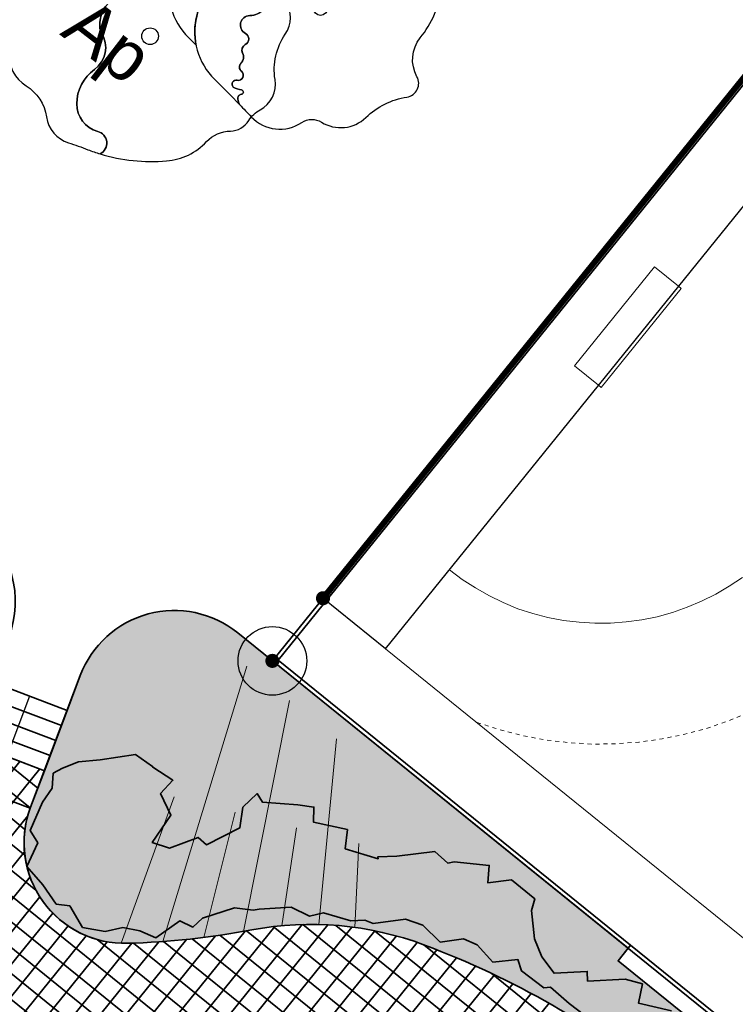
# Model space of a CAD drawing. Header units: metres. Extents: x 93008 to 98406, y 448779 to 454332.
# Tile 94 of 136: x 95646 to 95664, y 451792 to 451816. Entities that reach past the tile are written whole.
import ezdxf

# ---------------------------------------------------------------- set-up
doc = ezdxf.new("R2010")
doc.units = ezdxf.units.M
doc.header["$MEASUREMENT"] = 0
doc.linetypes.add('DASHED', pattern=[0.75, 0.5, -0.25])
for name, color, linetype, lineweight in [('N-PV-GR-BEPLANTING-A', 7, 'Continuous', 35), ('N-PV-GR-BEPLANTING-HEESTERS-G', 5, 'Continuous', 35), ('N-PV-GR-BOOM-GEEL-S', 2, 'Continuous', 25), ('N-PV-GR-BOOM-GEELDONKER-S', 42, 'Continuous', 25), ('N-PV-GR-BOOM-GROEN-S', 3, 'Continuous', 25), ('N-PV-GR-BOOM-GROENDONKER-S', 85, 'Continuous', 25), ('N-PV-GR-BOOM-S', 1, 'Continuous', 25), ('N-PV-GR-BOOM-T', 1, 'Continuous', 25), ('N-PV-GR-GROENSTROOK-G', 3, 'Continuous', 35), ('N-PV-GW-GROND_ZAND-G', 7, 'Continuous', 35), ('N-PV-GW-TALUD-G', 1, 'Continuous', 35), ('N-PV-GW-TALUDARCERING-G', 7, 'Continuous', 18), ('N-PV-IE-MEUBILAIR_WEGMEUBILAIR_TRAP-A', 10, 'Continuous', 35), ('N-PV-IE-MEUBILAIR_WEGMEUBILAIR_TRAP-G', 60, 'Continuous', 35), ('N-PV-VH-KANTOPSLUITING_PARKBAND-G', 150, 'Continuous', 35), ('N-PV-VH-VERHARDING-LICHT_OPEN-A', 8, 'Continuous', 35), ('N-PV-VH-VERHARDING-LICHT_OPEN-G', 2, 'Continuous', 35), ('N-PV-VH-VERHARDING_CORTENSSTAAL-G', 32, 'Continuous', 35), ('N-PV-WH-WATERLIJN-G', 150, 'Continuous', 35)]:
    doc.layers.add(name, color=color, linetype=linetype, lineweight=lineweight)
for name, color, linetype in [('N-PV-GR-SPORTVELD_BELIJNING-G', 1, 'Continuous'), ('N-PV-GR-SPORTVELD_INRICHTING-S', 2, 'Continuous'), ('X-XX-AL-SCHADUW-G', 6, 'Continuous')]:
    doc.layers.add(name, color=color, linetype=linetype)
doc.layers.add('W_V-DI-4_HULPLIJN', color=6, linetype='Continuous', plot=False)
doc.styles.add('peil', font='arial.ttf', dxfattribs={"height": 1.8})

# ---------------------------------------------------------------- blocks, each defined once
blk = doc.blocks.new('handbalveld')
at = {"layer": 'N-PV-GR-SPORTVELD_BELIJNING-G'}
blk.add_line((2.000000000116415, 41.99999999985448), (2.000000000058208, 43.99999999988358), dxfattribs=at)
at = {"layer": 'N-PV-GR-SPORTVELD_BELIJNING-G', "linetype": 'Continuous', "lineweight": 0}
for points in [[(0, 43.99999999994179), (0, -1.164153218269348e-10), (24, -8.731149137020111e-11), (24, 43.99999999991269)], [(10.41904761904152, 41.9174603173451), (13.58095238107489, 41.9174603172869), (13.58095238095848, 41.99999999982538), (13.58095238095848, 42.76825396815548), (10.41904761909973, 42.76825396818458), (10.41904761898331, 42)], [(2.000000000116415, 41.99999999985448), (2.000000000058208, 1.999999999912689), (22, 1.999999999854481), (22, 41.99999999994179)]]:
    blk.add_lwpolyline(points, close=True, dxfattribs=at)
blk.add_lwpolyline([(8.95242487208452, 36.22340511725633), (8.57596781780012, 36.3382564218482), (8.212619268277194, 36.47849621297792), (7.855642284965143, 36.63786093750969), (7.511333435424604, 36.82276754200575), (7.179777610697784, 37.02680189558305), (6.86088650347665, 37.25640349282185), (6.561252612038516, 37.50503587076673), (6.274375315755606, 37.77278801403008), (6.006623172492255, 38.05966531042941), (5.757884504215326, 38.35942729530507), (5.534750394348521, 38.67819030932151), (5.324436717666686, 39.00959367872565), (5.139448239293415, 39.35405498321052), (4.980083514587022, 39.71103196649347), (4.839773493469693, 40.07456247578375), (4.731355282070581, 40.45083744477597), (4.642138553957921, 40.8331948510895), (4.578376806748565, 41.21576533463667), (4.540118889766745, 41.60472082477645), (4.52739394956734, 41.99919396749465)], dxfattribs=at)
at = {"layer": 'N-PV-GR-SPORTVELD_BELIJNING-G', "linetype": 'DASHED', "lineweight": 0, "ltscale": 0.1, "flags": 128}
blk.add_lwpolyline([(22.00000000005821, 39.12278811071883), (21.99839356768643, 39.11752258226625), (21.79258086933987, 38.55888811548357), (21.53838987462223, 38.0113998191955), (21.27052423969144, 37.51261553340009), (20.96331982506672, 37.01340835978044), (20.61009798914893, 36.52282247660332), (20.25147274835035, 36.09063308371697), (19.86150318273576, 35.66261770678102), (19.4103388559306, 35.241531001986), (18.9678434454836, 34.88200348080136), (18.48706405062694, 34.52877780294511), (17.96815934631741, 34.21547684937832), (17.46993633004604, 33.94791263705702), (16.94126336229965, 33.70760674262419), (16.39517761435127, 33.50047076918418), (15.81132532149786, 33.31927523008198), (15.22564491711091, 33.19237780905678), (14.6661646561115, 33.10065973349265), (14.08354444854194, 33.04335282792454), (13.54798954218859, 33.02579365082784), (10.45280966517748, 33.02579365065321), (9.910902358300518, 33.04327453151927), (9.323478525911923, 33.10105392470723), (8.770421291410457, 33.1932301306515), (8.19579046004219, 33.31773347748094), (7.596867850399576, 33.50045562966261), (7.060264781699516, 33.70756558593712), (6.532716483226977, 33.9430782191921), (6.014202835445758, 34.22153925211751), (5.514995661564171, 34.52874366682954), (5.024409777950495, 34.88196550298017), (4.578232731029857, 35.25219752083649), (4.15179415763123, 35.6502068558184), (3.753784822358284, 36.07664542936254), (3.370691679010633, 36.53832178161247), (3.038131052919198, 37.01340839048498), (2.733033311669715, 37.49416846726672), (2.444665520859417, 38.03112918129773), (2.209152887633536, 38.55867747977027), (2, 39.10057359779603)], dxfattribs=at)
at = {"layer": 'N-PV-GR-SPORTVELD_INRICHTING-S', "const_width": 0.175, "flags": 128}
for points in [[(-0.05499786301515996, 44.06805501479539, 1), (0.05499786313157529, 43.93194498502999, 1)], [(1.94500213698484, 44.06805501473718, 1), (2.054997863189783, 43.93194498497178, 1)]]:
    blk.add_lwpolyline(points, format="xyb", close=True, dxfattribs=at)
at = {"layer": 'N-PV-GR-SPORTVELD_INRICHTING-S', "const_width": 0.15, "flags": 128}
blk.add_lwpolyline([(22.00000000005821, 43.99999999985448), (2.000000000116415, 43.99999999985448)], dxfattribs=at)
at = {"layer": 'N-PV-GR-SPORTVELD_INRICHTING-S'}
blk.add_circle((1.164153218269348e-10, 43.99999999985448), 0.8529363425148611, dxfattribs=at)
blk = doc.blocks.new('*U148')
at = {"layer": 'N-PV-GR-BOOM-GEEL-S'}
blk.add_lwpolyline([(2.918642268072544, 1.654510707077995, -0.07741090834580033), (1.326148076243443, 2.272027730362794, 0.2533802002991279), (0.2334914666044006, 2.302756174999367, -0.3132341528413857), (-0.3332369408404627, 2.381989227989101, 0.6116974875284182), (-0.8905039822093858, 2.177346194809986, -0.3215232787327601), (-1.285646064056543, 1.747256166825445, 0.8114380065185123), (-1.286219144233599, 1.443943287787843, 0.07973472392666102), (-1.022098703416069, 1.430673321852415, -0.8088703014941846), (-0.8649673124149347, 0.9556815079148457, 0.2850393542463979), (-1.249409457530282, 0.2269167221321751, 0.1201923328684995), (-1.202332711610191, 0.07952790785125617, -0.3909766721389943), (-1.383479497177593, -0.8280408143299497, 0.2373657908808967), (-1.822049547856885, -1.678102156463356, 0.3424757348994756), (-1.298920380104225, -2.366660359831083, -0.6874129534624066), (-1.240057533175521, -2.924315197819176, 0.09509232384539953), (0.4108675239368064, -3.100036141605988, 0.1854939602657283), (1.403875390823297, -2.619875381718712, -0.2025953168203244), (1.996176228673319, -2.35719123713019, 0.2570970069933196), (2.451560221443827, -2.095882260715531, -0.1342220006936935), (2.732729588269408, -1.830036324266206, 0.3206801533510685), (3.105186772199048, -1.077547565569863, -0.1933511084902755), (3.358210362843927, 0.04885429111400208, 0.3083053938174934), (3.362147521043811, 0.8634896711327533, 0.02393989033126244), (2.992737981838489, 1.358450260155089, -0.2256106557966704)], format="xyb", close=True, dxfattribs=at)
blk.add_circle((0, 0), 0.2073429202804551, dxfattribs=at)
at = {"layer": 'N-PV-GR-BOOM-GEELDONKER-S'}
blk.add_lwpolyline([(1.588795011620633, 3.124101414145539, 0.2151138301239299), (1.149483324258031, 3.126717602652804, -0.3399069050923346), (0.8574811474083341, 3.197400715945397, 0.1947390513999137), (0.6340331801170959, 3.321843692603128, 0.06222645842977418), (-0.4518045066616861, 3.320959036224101, 0.06005823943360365), (-1.434185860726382, 3.075258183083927, 0.3303201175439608), (-1.867873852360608, 2.395164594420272, -0.4543761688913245), (-2.74885685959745, 1.509190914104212, 0.3463894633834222), (-3.179728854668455, 1.2130487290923, -0.1583209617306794), (-3.387193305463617, 0.9198270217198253, 0.3477025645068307), (-3.601096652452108, 0.1175105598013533, -0.1163001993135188), (-3.506062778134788, -0.4133372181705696, 0.2730953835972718), (-3.080278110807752, -1.233644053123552, -0.2198273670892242), (-2.574312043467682, -2.007273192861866, 0.2874047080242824), (-2.025316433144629, -2.650992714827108, -0.01590873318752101), (-1.543534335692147, -2.819652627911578, 0.01822786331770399), (-1.240057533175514, -2.924315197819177, 0.6874129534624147), (-1.298920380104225, -2.366660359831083, -0.3424757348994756), (-1.822049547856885, -1.678102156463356, -0.2373657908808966), (-1.383479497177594, -0.8280408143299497, 0.3909766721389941), (-1.202332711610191, 0.07952790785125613, -0.1201923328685), (-1.249409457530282, 0.2269167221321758, -0.2850393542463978), (-0.8649673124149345, 0.9556815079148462, 0.8088703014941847), (-1.022098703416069, 1.430673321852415, -0.07973472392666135), (-1.2862191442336, 1.443943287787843, -0.8114380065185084), (-1.285646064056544, 1.747256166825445, 0.3215232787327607), (-0.8905039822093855, 2.177346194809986, -0.6116974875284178), (-0.3332369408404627, 2.381989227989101, 0.3132341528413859), (0.2334914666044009, 2.302756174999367, -0.2533802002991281), (1.326148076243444, 2.272027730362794, 0.0774109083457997), (2.918642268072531, 1.654510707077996, -0.0449241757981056), (2.936766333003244, 1.715614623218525, 0.2419826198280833), (2.911419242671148, 1.976903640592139, 0.1433521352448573)], format="xyb", close=True, dxfattribs=at)
at = {"layer": 'X-XX-AL-SCHADUW-G'}
blk.add_lwpolyline([(0.8125305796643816, 4.365847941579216, 0.2151138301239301), (0.373218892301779, 4.368464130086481, -0.3399069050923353), (0.08121671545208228, 4.439147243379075, 0.1947390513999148), (-0.1422312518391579, 4.563590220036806, 0.06222645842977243), (-1.22806893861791, 4.562705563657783, 0.06005823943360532), (-2.210450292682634, 4.317004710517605, 0.3303201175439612), (-2.64413828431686, 3.636911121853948, -0.4543761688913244), (-3.525121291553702, 2.75093744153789, 0.346389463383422), (-3.955993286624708, 2.454795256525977, -0.1583209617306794), (-4.163457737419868, 2.161573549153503, 0.3477025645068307), (-4.377361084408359, 1.359257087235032, -0.1163001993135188), (-4.282327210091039, 0.8284093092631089, 0.2730953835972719), (-3.856542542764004, 0.008102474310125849, -0.1146856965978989), (-3.504330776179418, -0.3453845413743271, 0.1016626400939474), (-3.601096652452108, 0.1175105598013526, -0.3477025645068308), (-3.387193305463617, 0.9198270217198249, 0.1583209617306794), (-3.179728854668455, 1.213048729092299, -0.3463894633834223), (-2.74885685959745, 1.509190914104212, 0.4543761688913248), (-1.867873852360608, 2.395164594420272, -0.3303201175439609), (-1.434185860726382, 3.075258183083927, -0.06005823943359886), (-0.4518045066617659, 3.320959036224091, -0.06222645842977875), (0.6340331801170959, 3.321843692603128, -0.1947390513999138), (0.8574811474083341, 3.197400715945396, 0.3399069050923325), (1.149483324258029, 3.126717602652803, -0.215113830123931), (1.588795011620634, 3.124101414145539, -0.05108912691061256), (2.136215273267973, 2.802022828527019, -0.1119852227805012), (2.160501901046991, 2.957361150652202, 0.2419826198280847), (2.135154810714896, 3.218650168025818, 0.1433521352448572)], format="xyb", close=True, dxfattribs=at)
blk = doc.blocks.new('trap')
at = {"layer": 'N-PV-IE-MEUBILAIR_WEGMEUBILAIR_TRAP-A'}
for p, q in [((-2.000000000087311, -0.4000000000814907), (-5.820766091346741e-11, -0.3999999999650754)), ((-2, -0.8000000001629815), (0, -0.7999999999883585)), ((-2, -1.200000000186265), (0, -1.200000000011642)), ((-1.999999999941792, -1.60000000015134), (5.820766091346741e-11, -1.600000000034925))]:
    blk.add_line(p, q, dxfattribs=at)
at = {"layer": 'N-PV-IE-MEUBILAIR_WEGMEUBILAIR_TRAP-G'}
blk.add_lwpolyline([(-2.00000000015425, -1.600000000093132), (-2.000000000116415, -5.820766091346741e-11), (0, 0), (-6.693889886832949e-11, -1.600000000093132)], close=True, dxfattribs=at)
at = {"layer": 'W_V-DI-4_HULPLIJN'}
blk.add_line((-1.000000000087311, -5.820766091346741e-11), (-1.000000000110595, -1.600000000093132), dxfattribs=at)
blk = doc.blocks.new('*U303')
at = {"layer": 'N-PV-GR-BOOM-GROEN-S'}
blk.add_lwpolyline([(2.291563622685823, 1.709237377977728, 0.1941115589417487), (1.90353135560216, 2.263100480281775, 0.01410050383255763), (1.9845777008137, 2.142272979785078, -0.5513552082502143), (1.882914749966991, 1.894080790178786, 0.1791843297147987), (1.078409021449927, 1.423943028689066, -0.423760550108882), (0.4217365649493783, 1.370093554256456, 0.573312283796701), (-0.6626779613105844, 0.9978472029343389, -0.409222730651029), (-0.895428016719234, 0.8403397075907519, 0.5412735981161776), (-1.324639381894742, 0.3829426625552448, -0.4816682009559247), (-1.761774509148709, -0.181311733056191, 0.7736854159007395), (-1.869403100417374, -0.6213036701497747, -0.5998121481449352), (-1.870375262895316, -0.8998442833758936, 0.4027151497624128), (-1.939033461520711, -1.108168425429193, -0.3261210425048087), (-1.979557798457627, -1.365091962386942, 0.4370463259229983), (-1.96605538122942, -1.562408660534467, -0.7943963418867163), (-2.074143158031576, -1.786026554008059, 0.7300743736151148), (-2.174385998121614, -1.956478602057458, 0.07728277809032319), (-1.964063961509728, -2.027449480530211, -0.8720117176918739), (-1.967817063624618, -2.135702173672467, 0.4298057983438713), (-2.055563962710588, -2.255722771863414, 0.07602495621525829), (-2.008043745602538, -2.393409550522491, -0.003191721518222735), (-1.723349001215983, -2.692198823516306, 0.3666421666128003), (-0.4656417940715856, -2.835037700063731, -0.2950728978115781), (0.02049173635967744, -2.827307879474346, 0.3441899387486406), (1.124486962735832, -2.710941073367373, -0.1545095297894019), (2.14565588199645, -2.203220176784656, 0.520563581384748), (2.393590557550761, -1.697804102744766, -0.3026802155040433), (2.474684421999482, -0.7342775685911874, 0.06491534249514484), (2.828021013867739, -0.1476795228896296, 0.2910146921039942), (2.647661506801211, 1.015054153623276, -0.1237783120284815)], format="xyb", close=True, dxfattribs=at)
blk.add_circle((0, 0), 0.173789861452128, dxfattribs=at)
at = {"layer": 'N-PV-GR-BOOM-GROENDONKER-S'}
blk.add_lwpolyline([(1.903531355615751, 2.263100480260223, 0.147873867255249), (1.401135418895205, 2.408988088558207, -0.2694397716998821), (1.000390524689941, 2.632534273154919, 0.4250484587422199), (0.001236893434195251, 2.86025944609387, -0.2325046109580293), (-0.9140893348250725, 2.747241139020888, 0.3195218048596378), (-1.327682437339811, 2.622811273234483, -0.1908399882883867), (-1.713659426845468, 2.394762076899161, 0.3751154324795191), (-2.273504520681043, 1.714602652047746, -0.3092880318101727), (-2.496173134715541, 1.367851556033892, 0.2840038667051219), (-2.935265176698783, 0.7493141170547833, -0.04561877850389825), (-3.077814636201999, -0.193783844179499, 0.2650032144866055), (-2.63122407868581, -1.765123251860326, -0.006843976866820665), (-2.008043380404, -2.393410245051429, -0.07601750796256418), (-2.055561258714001, -2.255737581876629, -0.4351696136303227), (-1.965993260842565, -2.13548472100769, 0.857322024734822), (-1.964062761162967, -2.027449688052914, -0.07728320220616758), (-2.174385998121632, -1.95647860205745, -0.7300743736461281), (-2.074143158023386, -1.786026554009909, 0.7943321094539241), (-1.96603974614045, -1.562421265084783, -0.4486734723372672), (-1.975905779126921, -1.361363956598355, 0.3134492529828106), (-1.936834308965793, -1.112575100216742, -0.4117862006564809), (-1.870375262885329, -0.8998442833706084, 0.5998121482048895), (-1.86940310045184, -0.6213036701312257, -0.773685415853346), (-1.761774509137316, -0.1813117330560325, 0.4816669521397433), (-1.324638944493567, 0.38294086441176, -0.5428245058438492), (-0.8936619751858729, 0.8400229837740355, 0.4066079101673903), (-0.6626785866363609, 0.9978441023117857, -0.5758550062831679), (0.4255719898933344, 1.366768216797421, 0.4204984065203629), (1.078407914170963, 1.423941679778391, -0.1794010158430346), (1.884022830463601, 1.894275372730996, 0.5490487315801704), (1.98458066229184, 2.142268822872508, -0.01410099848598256)], format="xyb", close=True, dxfattribs=at)
at = {"layer": 'X-XX-AL-SCHADUW-G'}
blk.add_lwpolyline([(0.7485147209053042, 3.449759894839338, -0.2670856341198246), (0.3507919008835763, 3.671594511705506, 0.4258918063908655), (-0.6494093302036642, 3.901061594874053, -0.2319674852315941), (-1.562722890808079, 3.78735579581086, 0.3210959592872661), (-1.978328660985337, 3.66361342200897, -0.1897679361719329), (-2.361823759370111, 3.435971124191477, 0.3761867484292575), (-2.924150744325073, 2.755404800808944, -0.3092880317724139), (-3.146819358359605, 2.40865370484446, 0.2852015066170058), (-3.586100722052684, 1.786919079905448, -0.04546559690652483), (-3.72846085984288, 0.8470183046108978, 0.2650032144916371), (-3.281870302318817, -0.724321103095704, -0.002047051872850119), (-3.093672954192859, -0.9104544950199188, -0.1099725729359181), (-3.077814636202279, -0.1937838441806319, 0.04531208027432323), (-2.935646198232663, 0.7429128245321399, -0.2864051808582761), (-2.496175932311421, 1.367850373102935, 0.3092903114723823), (-2.27350452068, 1.714602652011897, -0.377254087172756), (-1.708705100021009, 2.395564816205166, 0.1887019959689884), (-1.327685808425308, 2.622806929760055, -0.3226731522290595), (-0.9100711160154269, 2.745855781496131, 0.2314323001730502), (0.001233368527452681, 2.860257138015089, -0.4267352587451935), (1.002478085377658, 2.629051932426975, 0.264731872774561), (1.397168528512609, 2.408935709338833, -0.1191557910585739), (1.811501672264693, 2.315501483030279, -0.0733366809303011), (1.640917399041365, 2.75003952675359, 0.3527053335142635)], format="xyb", close=True, dxfattribs=at)

msp = doc.modelspace()

# ---------------------------------------------------------------- hatches: boundary and pattern name
at = {"layer": 'N-PV-GR-BEPLANTING-A'}
h = msp.add_hatch(dxfattribs=at)
h.set_pattern_fill('SAND', color=256, scale=3, angle=-44.99999999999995)
h.set_pattern_definition([(315.0000000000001, (1.272792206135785, 0.5939696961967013), (2.163746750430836, -0.3394112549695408), [0, -0.72, 0, -0.96, 0, -1.68]), (325.0000000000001, (3.118340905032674, 0.7000357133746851), (2.462758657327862, 1.058923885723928), [0, -1.86, 0, -0.42, 0, -1.59]), (335.0000000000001, (2.184959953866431, 1.209152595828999), (2.506027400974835, 1.611932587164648), [0, -1.29, 0, -0.8699999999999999, 0, -1.89]), (345.0000000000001, (2.800142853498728, 0.1697056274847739), (1.745057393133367, 1.644376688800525), [0, -1.68, 0, -2.13, 0, -1.53]), (355.0000000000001, (2.227386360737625, 0.3181980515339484), (2.394213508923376, 1.205919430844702), [0, -1.23, 0, -0.9899999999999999, 0, -1.71]), (5.000000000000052, (2.906208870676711, -0.7848885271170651), (0.999698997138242, 1.653421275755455), [0, -0.36, 0, -2.37, 0, -1.41]), (15.00000000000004, (2.291025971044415, -0.5939696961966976), (1.971862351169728, 2.609264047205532), [0, -0.45, 0, -1.41, 0, -1.62]), (25.00000000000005, (1.569777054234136, -0.2969848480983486), (0.6131130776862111, 1.808560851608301), [0, -0.84, 0, -0.9599999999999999, 0, -2.19]), (35.00000000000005, (1.506137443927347, -0.6576093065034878), (0.7812364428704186, 2.231696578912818), [0, -1.08, 0, -1.29]), (45.00000000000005, (2.20617315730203, -1.781909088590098), (-0.4454772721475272, 2.397091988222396), [0, -1.65, 0, -0.9299999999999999, 0, -2.19]), (55.00000000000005, (0.6363961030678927, 0.2121320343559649), (-0.714931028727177, 1.855659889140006), [0, -0.8400000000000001, 0, -1.74, 0, -1.98]), (65.00000000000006, (1.060660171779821, 0.2121320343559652), (-0.2798065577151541, 2.381366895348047), [0, -1.44, 0, -1.14, 0, -1.59]), (75.00000000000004, (1.48492424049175, 0.2121320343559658), (-1.2453374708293, 2.538825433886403), [0, -1.98, 0, -0.63, 0, -2.28]), (85.00000000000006, (1.909188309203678, 0.2121320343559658), (-1.414361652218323, 1.388553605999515), [0, -1.14, 0, -0.42, 0, -2.34]), (95.00000000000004, (2.333452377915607, 0.2121320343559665), (-2.486851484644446, 1.920564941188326), [0, -0.33, 0, -1.74, 0, -1.44]), (105.0000000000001, (2.757716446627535, 0.2121320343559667), (-2.41098874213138, 1.000066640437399), [0, -0.8400000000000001, 0, -0.99, 0, -1.92]), (115, (3.181980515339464, 0.2121320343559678), (-3.276486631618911, 0.921648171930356), [0, -1.77, 0, -0.7199999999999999, 0, -1.23]), (125.0000000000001, (3.606244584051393, 0.2121320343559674), (-2.09640898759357, -0.03961510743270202), [0, -1.14, 0, -0.66, 0, -2.31])])
edge = h.paths.add_edge_path()
edge.add_arc((95690.19022141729, 451766.1180457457), 5.00000000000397, 348.1766108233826, 446.094178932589)
edge.add_arc((95691.00762123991, 451778.090174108), 6.999999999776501, 231.056995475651, 266.09417892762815, ccw=False)
edge.add_line((95686.60779219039, 451772.6457729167), (95684.22475979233, 451774.5715926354))
edge.add_line((95684.22475979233, 451774.5715926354), (95683.97334098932, 451774.2604839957))
edge.add_line((95683.97334098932, 451774.2604839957), (95660.64019302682, 451793.1168942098))
edge.add_line((95660.64019302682, 451793.1168942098), (95660.89161182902, 451793.4280028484))
edge.add_line((95660.89161182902, 451793.4280028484), (95651.19273611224, 451801.2660356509))
edge.add_arc((95649.6213685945, 451799.3216066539), 2.499999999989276, 51.05699547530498, 159.3028235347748)
edge.add_line((95647.28271497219, 451800.2051785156), (95646.04719407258, 451796.9349799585))
edge.add_arc((95648.38584769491, 451796.0514080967), 2.500000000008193, 159.3028235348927, 271.7156891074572)
edge.add_arc((95647.86189858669, 451813.5435628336), 20.000000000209, 271.7156891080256, 280.6054100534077)
edge.add_arc((95653.01513511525, 451786.0218595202), 7.999999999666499, 69.39580322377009, 100.60541005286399, ccw=False)
edge.add_arc((95648.08839215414, 451772.917386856), 22.00000000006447, 51.056995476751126, 69.39580322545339, ccw=False)
edge.add_line((95661.91642630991, 451790.0283620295), (95691.57154097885, 451766.0629284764))
edge.add_line((95691.57154097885, 451766.0629284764), (95681.03060470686, 451753.0183788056))
edge.add_line((95681.03060470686, 451753.0183788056), (95680.57366779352, 451753.3820738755))
edge.add_line((95680.57366779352, 451753.3820738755), (95679.56777714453, 451752.1384417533))
edge.add_line((95679.56777714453, 451752.1384417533), (95680.0219897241, 451751.7713753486))
edge.add_arc((95682.22190424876, 451754.4935759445), 3.500000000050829, 231.0569954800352, 328.5825163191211)
edge.add_arc((95707.39696154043, 451739.1161089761), 25.99999999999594, 126.90257347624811, 148.5825163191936, ccw=False)
edge.add_arc((95686.54909041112, 451766.8802690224), 8.720056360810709, 306.902573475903, 348.1766108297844)
at = {"layer": 'N-PV-VH-VERHARDING-LICHT_OPEN-A'}
h = msp.add_hatch(dxfattribs=at)
h.set_pattern_fill('ANSI37', color=256, scale=4, angle=-44.99999999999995)
h.set_pattern_definition([(321.0569954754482, (95605.26954660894, 451736.0074012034), (0.3142735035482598, 0.3888857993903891), []), (51.05699547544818, (95605.26954660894, 451736.0074012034), (-0.388885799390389, 0.3142735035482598), [])])
edge = h.paths.add_edge_path()
edge.add_line((95691.57154097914, 451766.0629284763), (95661.91642631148, 451790.0283620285))
edge.add_arc((95648.0883921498, 451772.9173868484), 22.00000000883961, 51.0569954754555, 69.39580322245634)
edge.add_arc((95653.01513511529, 451786.0218595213), 7.999999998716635, 69.39580322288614, 100.6054100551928)
edge.add_arc((95647.86189858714, 451813.5435628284), 19.9999999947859, 271.71568910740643, 280.60541005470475, ccw=False)
edge.add_arc((95648.38584769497, 451796.0514080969), 2.499999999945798, 159.3028235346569, 271.7156891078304, ccw=False)
edge.add_line((95646.04719407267, 451796.9349799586), (95646.3897878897, 451797.8417633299))
edge.add_line((95646.3897878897, 451797.8417633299), (95644.51886499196, 451798.5486208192))
edge.add_line((95644.51886499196, 451798.5486208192), (95644.20133363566, 451797.7081732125))
edge.add_arc((95642.79835930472, 451798.2375534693), 1.499526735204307, 232.547305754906, 339.32714885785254, ccw=False)
edge.add_arc((95661.16345423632, 451822.2123709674), 31.70000000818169, 193.823146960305, 232.5473057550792, ccw=False)
edge.add_arc((95604.64905219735, 451808.306891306), 26.50000001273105, 13.82314696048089, 36.53564190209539)
edge.add_arc((95628.35190940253, 451825.8689117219), 3.00000000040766, 159.3028235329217, 216.5356419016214, ccw=False)
edge.add_line((95625.54552505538, 451826.9291979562), (95625.6952940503, 451827.3256091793))
edge.add_line((95625.6952940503, 451827.3256091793), (95623.82437115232, 451828.0324666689))
edge.add_line((95623.82437115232, 451828.0324666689), (95623.51402654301, 451827.2110410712))
edge.add_arc((95620.70764219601, 451828.2713273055), 3.000000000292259, 264.2597440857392, 339.3028235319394, ccw=False)
edge.add_arc((95616.6068693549, 451787.4769199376), 38.00000012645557, 84.2597440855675, 124.546657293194)
edge.add_line((95595.05793742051, 451818.7761777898), (95596.19209173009, 451817.1288484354))
edge.add_arc((95616.60686930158, 451787.4769200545), 35.99999999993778, 83.89238061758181, 124.54665732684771, ccw=False)
edge.add_arc((95637.96345792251, 451735.4021177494), 89.60128104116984, 101.2799789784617, 113.6679445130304)
edge.add_arc((95606.827434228, 451806.439918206), 12.03955681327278, 113.6679445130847, 192.6323898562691)
edge.add_arc((95584.34558935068, 451801.4012845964), 10.99999999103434, -37.80994357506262, 12.63238985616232, ccw=False)
edge.add_arc((95589.48090544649, 451797.4164974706), 4.500000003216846, 264.61707664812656, 322.1900564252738, ccw=False)
edge.add_line((95589.05875329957, 451792.9363426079), (95588.73808621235, 451792.966558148))
edge.add_line((95588.73808621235, 451792.966558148), (95588.55046303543, 451790.9753782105))
edge.add_line((95588.55046303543, 451790.9753782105), (95590.9734838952, 451790.7470639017))
edge.add_arc((95590.78586071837, 451788.755883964), 2.000000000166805, -13.504645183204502, 84.61707663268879, ccw=False)
edge.add_arc((95578.14529787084, 451791.7916985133), 14.99999996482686, 340.87712679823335, 346.4953548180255, ccw=False)
edge.add_arc((95578.1452978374, 451791.7916985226), 14.99999999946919, 316.91313189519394, 340.87712680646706, ccw=False)
edge.add_arc((95578.14529800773, 451791.7916983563), 14.99999976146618, 315.0279413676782, 316.91313191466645, ccw=False)
edge.add_arc((95590.8775554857, 451779.0740490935), 2.995805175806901, 135.0576540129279, 218.4571861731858)
edge.add_arc((95678.49558118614, 451848.8452592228), 114.9999999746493, 218.5287854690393, 225.6390603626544)
edge.add_arc((95594.5944493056, 451763.0513196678), 5.000000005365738, 32.10124185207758, 45.639060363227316, ccw=False)
edge.add_line((95598.83000132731, 451765.708404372), (95600.11884994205, 451763.6539025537))
edge.add_arc((95589.95352510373, 451757.2768992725), 11.99999999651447, 11.603098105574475, 32.10124185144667, ccw=False)
edge.add_arc((95566.73784796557, 451752.5100969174), 35.70000146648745, -9.066396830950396, 11.603098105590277, ccw=False)
edge.add_arc((95599.02930851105, 451747.3572654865), 2.999999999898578, 258.99350302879, 350.9336031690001, ccw=False)
edge.add_arc((95612.01188920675, 451814.1064422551), 71.00000000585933, 245.84893109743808, 258.9935030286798, ccw=False)
edge.add_arc((95584.19010228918, 451752.0584916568), 3.000000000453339, 174.5842639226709, 245.8489301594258, ccw=False)
edge.add_arc((95568.26152498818, 451753.568599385), 13.00000000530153, 338.1934815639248, 354.5842642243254, ccw=False)
edge.add_arc((95589.68533323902, 451745.0056152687), 10.07172169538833, 158.2397241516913, 182.2053840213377)
edge.add_arc((95581.6209550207, 451744.6396341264), 1.999999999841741, 68.4867695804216, 180.6186894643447, ccw=False)
edge.add_arc((95539.08189156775, 451636.7210160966), 118.0000001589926, 60.00120711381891, 68.48676958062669, ccw=False)
edge.add_arc((95597.07977515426, 451737.1811850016), 1.99999999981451, -28.23188825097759, 60.001207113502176, ccw=False)
edge.add_arc((95586.5072913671, 451742.8576792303), 14.00000000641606, 310.45524532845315, 331.7681117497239, ccw=False)
edge.add_arc((95592.34697633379, 451736.0094619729), 5.000000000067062, 300.8574853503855, 310.45524532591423, ccw=False)
edge.add_line((95594.91149837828, 451731.7172333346), (95614.28549258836, 451715.8640250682))
edge.add_line((95614.28549258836, 451715.8640250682), (95616.00718750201, 451717.9680858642))
edge.add_arc((95618.32895630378, 451716.0682464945), 2.999999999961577, 43.65346851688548, 140.7074838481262, ccw=False)
edge.add_arc((95511.97034146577, 451614.5948753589), 149.9999999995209, 34.54277535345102, 43.65346851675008, ccw=False)
edge.add_arc((95633.4665482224, 451698.2305241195), 2.500000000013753, -58.73051882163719, 34.54277535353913, ccw=False)
edge.add_line((95634.76420799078, 451696.0936855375), (95639.82826766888, 451699.1689887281))
edge.add_arc((95641.35170371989, 451701.1511952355), 2.500000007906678, 221.950333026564, 232.4557169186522, ccw=False)
edge.add_arc((95751.05107979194, 451799.7529035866), 150.0000000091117, 214.8890009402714, 221.9503330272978, ccw=False)
edge.add_arc((95630.03999994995, 451715.3689361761), 2.472594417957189, 63.49462059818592, 214.8890009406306, ccw=False)
edge.add_arc((95651.226156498, 451757.8518032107), 44.9999999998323, 243.4946205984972, 263.0935629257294)
edge.add_arc((95646.4162215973, 451718.1420496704), 5.000000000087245, 263.0935629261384, 321.0569954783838)
edge.add_line((95650.30507959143, 451714.9993146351), (95666.28494877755, 451734.772996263))
edge.add_line((95666.28494877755, 451734.772996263), (95664.25051658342, 451736.4170993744))
edge.add_line((95664.25051658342, 451736.4170993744), (95664.24954115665, 451736.4178154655))
edge.add_line((95664.24954115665, 451736.4178154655), (95648.54233257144, 451716.981527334))
edge.add_line((95648.54233257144, 451716.981527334), (95645.36148006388, 451719.5520960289))
edge.add_line((95645.36148006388, 451719.5520960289), (95645.50604587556, 451719.7309834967))
edge.add_line((95645.50604587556, 451719.7309834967), (95642.78361194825, 451721.9310865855))
edge.add_line((95642.78361194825, 451721.9310865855), (95642.6390461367, 451721.7521991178))
edge.add_line((95642.6390461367, 451721.7521991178), (95642.17238317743, 451722.129327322))
edge.add_line((95642.17238317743, 451722.129327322), (95642.31694898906, 451722.3082147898))
edge.add_line((95642.31694898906, 451722.3082147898), (95637.33932742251, 451726.3308213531))
edge.add_line((95637.33932742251, 451726.3308213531), (95637.19464494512, 451726.1520281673))
edge.add_line((95637.19464494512, 451726.1520281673), (95636.72786532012, 451726.5292506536))
edge.add_line((95636.72786532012, 451726.5292506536), (95636.87243113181, 451726.7081381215))
edge.add_line((95636.87243113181, 451726.7081381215), (95634.77256448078, 451728.4051207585))
edge.add_line((95634.77256448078, 451728.4051207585), (95634.6282320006, 451728.2260447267))
edge.add_line((95634.6282320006, 451728.2260447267), (95634.14966913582, 451728.6127897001))
edge.add_line((95634.14966913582, 451728.6127897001), (95628.10933239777, 451721.1384046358))
edge.add_line((95628.10933239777, 451721.1384046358), (95612.4683455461, 451733.7784849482))
edge.add_line((95612.4683455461, 451733.7784849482), (95610.68641478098, 451731.5735024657))
edge.add_line((95610.68641478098, 451731.5735024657), (95608.77115221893, 451733.1212994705))
edge.add_line((95608.77115221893, 451733.1212994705), (95608.8968616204, 451733.2768537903))
edge.add_line((95608.8968616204, 451733.2768537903), (95607.28298555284, 451734.5810888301))
edge.add_line((95607.28298555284, 451734.5810888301), (95607.15727615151, 451734.4255345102))
edge.add_line((95607.15727615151, 451734.4255345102), (95605.2420135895, 451735.9733315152))
edge.add_line((95605.2420135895, 451735.9733315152), (95612.16231613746, 451744.536596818))
edge.add_line((95612.16231613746, 451744.536596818), (95612.23464889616, 451744.4781419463))
edge.add_line((95612.23464889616, 451744.4781419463), (95613.38174718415, 451745.897575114))
edge.add_line((95613.38174718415, 451745.897575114), (95606.3289143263, 451751.5972393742))
edge.add_line((95606.3289143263, 451751.5972393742), (95606.66543839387, 451752.0136582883))
edge.add_line((95606.66543839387, 451752.0136582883), (95606.66154953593, 451752.0168010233))
edge.add_line((95606.66154953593, 451752.0168010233), (95607.86157148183, 451753.5017225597))
edge.add_line((95607.86157148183, 451753.5017225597), (95609.15109038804, 451755.0894338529))
edge.add_line((95609.15109038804, 451755.0894338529), (95609.85108482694, 451754.5237415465))
edge.add_line((95609.85108482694, 451754.5237415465), (95611.64558653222, 451756.744279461))
edge.add_line((95611.64558653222, 451756.744279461), (95610.9455920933, 451757.3099717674))
edge.add_line((95610.9455920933, 451757.3099717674), (95611.53139790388, 451758.0348548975))
edge.add_line((95611.53139790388, 451758.0348548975), (95611.74139623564, 451757.8651472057))
edge.add_line((95611.74139623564, 451757.8651472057), (95613.02111794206, 451759.4486901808))
edge.add_line((95613.02111794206, 451759.4486901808), (95612.81111961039, 451759.6183978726))
edge.add_line((95612.81111961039, 451759.6183978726), (95614.71781695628, 451761.9777680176))
edge.add_line((95614.71781695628, 451761.9777680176), (95611.08562359, 451764.9130825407))
edge.add_line((95611.08562359, 451764.9130825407), (95611.13747871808, 451764.9772486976))
edge.add_line((95611.13747871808, 451764.9772486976), (95611.03247955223, 451765.0621025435))
edge.add_line((95611.03247955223, 451765.0621025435), (95611.0010522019, 451765.0232139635))
edge.add_line((95611.0010522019, 451765.0232139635), (95610.89994189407, 451765.1049250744))
edge.add_line((95610.89994189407, 451765.1049250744), (95608.78271641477, 451766.8840794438))
edge.add_line((95608.78271641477, 451766.8840794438), (95608.74940342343, 451766.8428575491))
edge.add_line((95608.74940342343, 451766.8428575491), (95608.54718280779, 451767.006279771))
edge.add_line((95608.54718280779, 451767.006279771), (95606.47273476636, 451768.7508640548))
edge.add_line((95606.47273476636, 451768.7508640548), (95606.43942177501, 451768.7096421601))
edge.add_line((95606.43942177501, 451768.7096421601), (95606.23720115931, 451768.8730643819))
edge.add_line((95606.23720115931, 451768.8730643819), (95604.13941997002, 451770.6365050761))
edge.add_line((95604.13941997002, 451770.6365050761), (95604.10610697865, 451770.5952831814))
edge.add_line((95604.10610697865, 451770.5952831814), (95603.90388636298, 451770.7587054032))
edge.add_line((95603.90388636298, 451770.7587054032), (95601.80610517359, 451772.5221460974))
edge.add_line((95601.80610517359, 451772.5221460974), (95601.77279218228, 451772.4809242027))
edge.add_line((95601.77279218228, 451772.4809242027), (95601.57057156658, 451772.6443464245))
edge.add_line((95601.57057156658, 451772.6443464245), (95599.47279037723, 451774.4077871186))
edge.add_line((95599.47279037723, 451774.4077871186), (95599.43947738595, 451774.3665652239))
edge.add_line((95599.43947738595, 451774.3665652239), (95599.23725677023, 451774.5299874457))
edge.add_line((95599.23725677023, 451774.5299874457), (95597.1394755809, 451776.2934281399))
edge.add_line((95597.1394755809, 451776.2934281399), (95597.10616258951, 451776.2522062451))
edge.add_line((95597.10616258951, 451776.2522062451), (95596.90394197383, 451776.415628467))
edge.add_line((95596.90394197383, 451776.415628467), (95595.68979397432, 451777.4205973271))
edge.add_line((95595.68979397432, 451777.4205973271), (95596.65619307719, 451778.6164311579))
edge.add_line((95596.65619307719, 451778.6164311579), (95596.64180430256, 451778.6280592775))
edge.add_line((95596.64180430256, 451778.6280592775), (95596.80522652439, 451778.8302798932))
edge.add_line((95596.80522652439, 451778.8302798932), (95596.87639262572, 451778.772767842))
edge.add_line((95596.87639262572, 451778.772767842), (95598.59861142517, 451780.9038620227))
edge.add_line((95598.59861142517, 451780.9038620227), (95598.55738953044, 451780.9371750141))
edge.add_line((95598.55738953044, 451780.9371750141), (95598.72081175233, 451781.1393956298))
edge.add_line((95598.72081175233, 451781.1393956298), (95600.48425244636, 451783.2371768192))
edge.add_line((95600.48425244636, 451783.2371768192), (95600.44303055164, 451783.2704898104))
edge.add_line((95600.44303055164, 451783.2704898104), (95600.60645277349, 451783.4727104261))
edge.add_line((95600.60645277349, 451783.4727104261), (95600.58117519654, 451783.4931382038))
edge.add_line((95600.58117519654, 451783.4931382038), (95603.86669042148, 451787.5586741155))
edge.add_line((95603.86669042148, 451787.5586741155), (95599.20006082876, 451791.329956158))
edge.add_line((95599.20006082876, 451791.329956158), (95600.46522593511, 451792.8954866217))
edge.add_line((95600.46522593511, 451792.8954866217), (95600.65392573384, 451793.0772794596))
edge.add_line((95600.65392573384, 451793.0772794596), (95600.69514762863, 451793.0439664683))
edge.add_line((95600.69514762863, 451793.0439664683), (95602.41736642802, 451795.1750606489))
edge.add_line((95602.41736642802, 451795.1750606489), (95602.37614453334, 451795.2083736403))
edge.add_line((95602.37614453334, 451795.2083736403), (95602.53956675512, 451795.410594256))
edge.add_line((95602.53956675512, 451795.410594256), (95604.30300744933, 451797.5083754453))
edge.add_line((95604.30300744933, 451797.5083754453), (95604.26178555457, 451797.5416884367))
edge.add_line((95604.26178555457, 451797.5416884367), (95604.42520777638, 451797.7439090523))
edge.add_line((95604.42520777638, 451797.7439090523), (95606.18864847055, 451799.8416902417))
edge.add_line((95606.18864847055, 451799.8416902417), (95606.1474265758, 451799.875003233))
edge.add_line((95606.1474265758, 451799.875003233), (95606.31084879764, 451800.0772238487))
edge.add_line((95606.31084879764, 451800.0772238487), (95608.07428949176, 451802.175005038))
edge.add_line((95608.07428949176, 451802.175005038), (95608.03306759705, 451802.2083180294))
edge.add_line((95608.03306759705, 451802.2083180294), (95608.1964898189, 451802.4105386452))
edge.add_line((95608.1964898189, 451802.4105386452), (95609.95993051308, 451804.5083198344))
edge.add_line((95609.95993051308, 451804.5083198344), (95609.91870861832, 451804.5416328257))
edge.add_line((95609.91870861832, 451804.5416328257), (95610.08213084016, 451804.7438534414))
edge.add_line((95610.08213084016, 451804.7438534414), (95611.80785871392, 451806.7949683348))
edge.add_line((95611.80785871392, 451806.7949683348), (95611.76663681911, 451806.8282813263))
edge.add_line((95611.76663681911, 451806.8282813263), (95611.84834793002, 451806.9293916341))
edge.add_line((95611.84834793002, 451806.9293916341), (95611.93472567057, 451807.0267306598))
edge.add_line((95611.93472567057, 451807.0267306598), (95611.91528138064, 451807.0424443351))
edge.add_line((95611.91528138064, 451807.0424443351), (95613.71292582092, 451809.2668711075))
edge.add_line((95613.71292582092, 451809.2668711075), (95613.82036669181, 451809.3600454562))
edge.add_line((95613.82036669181, 451809.3600454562), (95613.8009224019, 451809.3757591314))
edge.add_line((95613.8009224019, 451809.3757591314), (95615.59856684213, 451811.600185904))
edge.add_line((95615.59856684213, 451811.600185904), (95615.70600771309, 451811.6933602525))
edge.add_line((95615.70600771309, 451811.6933602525), (95615.68656342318, 451811.7090739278))
edge.add_line((95615.68656342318, 451811.7090739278), (95616.71423777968, 451812.9807304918))
edge.add_line((95616.71423777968, 451812.9807304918), (95619.23032890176, 451810.9473809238))
edge.add_line((95619.23032890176, 451810.9473809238), (95620.33113612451, 451810.018561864))
edge.add_line((95620.33113612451, 451810.018561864), (95620.35030680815, 451810.0422838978))
edge.add_line((95620.35030680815, 451810.0422838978), (95620.3969731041, 451810.0045710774))
edge.add_line((95620.3969731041, 451810.0045710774), (95620.40548372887, 451810.0151022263))
edge.add_line((95620.40548372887, 451810.0151022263), (95624.87379475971, 451806.4040890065))
edge.add_line((95624.87379475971, 451806.4040890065), (95625.25519708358, 451806.8760408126))
edge.add_line((95625.25519708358, 451806.8760408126), (95631.06906160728, 451802.1776342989))
edge.add_line((95631.06906160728, 451802.1776342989), (95630.707433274, 451801.7301510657))
edge.add_line((95630.707433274, 451801.7301510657), (95633.19630239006, 451799.7188006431))
edge.add_line((95633.19630239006, 451799.7188006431), (95633.55793072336, 451800.1662838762))
edge.add_line((95633.55793072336, 451800.1662838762), (95633.94680561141, 451799.8520191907))
edge.add_line((95633.94680561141, 451799.8520191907), (95633.52546531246, 451799.3306476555))
edge.add_line((95633.52546531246, 451799.3306476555), (95634.89434332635, 451798.224404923))
edge.add_line((95634.89434332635, 451798.224404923), (95635.31568362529, 451798.7457764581))
edge.add_line((95635.31568362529, 451798.7457764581), (95635.70455851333, 451798.4315117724))
edge.add_line((95635.70455851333, 451798.4315117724), (95635.32313094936, 451797.9595287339))
edge.add_line((95635.32313094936, 451797.9595287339), (95638.95143545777, 451795.0273569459))
edge.add_line((95638.95143545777, 451795.0273569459), (95639.38000404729, 451795.5576728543))
edge.add_line((95639.38000404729, 451795.5576728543), (95644.56968504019, 451791.3636929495))
edge.add_line((95644.56968504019, 451791.3636929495), (95644.20177123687, 451790.9084320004))
edge.add_line((95644.20177123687, 451790.9084320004), (95645.3314844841, 451789.9954674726))
edge.add_line((95645.3314844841, 451789.9954674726), (95645.3522213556, 451790.0211275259))
edge.add_line((95645.3522213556, 451790.0211275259), (95653.1299373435, 451783.7356574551))
edge.add_line((95653.1299373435, 451783.7356574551), (95654.33579583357, 451782.718738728))
edge.add_line((95654.33579583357, 451782.718738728), (95655.58031890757, 451784.2587264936))
edge.add_line((95655.58031890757, 451784.2587264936), (95656.90074265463, 451785.8402339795))
edge.add_line((95656.90074265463, 451785.8402339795), (95656.87512574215, 451785.8609359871))
edge.add_line((95656.87512574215, 451785.8609359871), (95658.50658176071, 451787.8762956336))
edge.add_line((95658.50658176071, 451787.8762956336), (95662.87832035, 451784.3433263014))
edge.add_line((95662.87832035, 451784.3433263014), (95663.72074639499, 451783.6201825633))
edge.add_line((95663.72074639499, 451783.6201825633), (95663.74144840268, 451783.6457994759))
edge.add_line((95663.74144840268, 451783.6457994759), (95687.16245530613, 451764.7183870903))
edge.add_line((95687.16245530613, 451764.7183870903), (95682.81434818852, 451759.3377294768))
edge.add_line((95682.81434818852, 451759.3377294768), (95681.90255175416, 451758.2618623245))
edge.add_line((95681.90255175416, 451758.2618623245), (95681.92816866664, 451758.2411603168))
edge.add_line((95681.92816866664, 451758.2411603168), (95679.01654694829, 451754.6382847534))
edge.add_line((95679.01654694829, 451754.6382847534), (95681.02902707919, 451753.0174954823))
edge.add_line((95681.02902707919, 451753.0174954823), (95691.57154097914, 451766.0629284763))

# ---------------------------------------------------------------- linework, layer by layer
at = {"layer": 'N-PV-GR-BEPLANTING-HEESTERS-G', "flags": 128}
msp.add_lwpolyline([(95661.97192903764, 451791.8792162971), (95661.14678407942, 451792.0684592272), (95661.24518191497, 451792.5456442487), (95660.81487890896, 451792.6621097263), (95659.88374338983, 451792.6152802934), (95659.87615066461, 451792.8563929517), (95659.05060829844, 451792.8077270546), (95658.74473445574, 451793.2205195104), (95658.56868622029, 451793.6614757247), (95658.49516291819, 451794.367339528), (95658.57668905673, 451794.6617289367), (95657.99255576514, 451795.1297038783), (95657.403041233, 451795.0563520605), (95657.44019534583, 451795.4889420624), (95656.56818816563, 451795.5747884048), (95656.41363913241, 451795.5458207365), (95656.08880317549, 451795.8371815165), (95655.14782086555, 451795.7165245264), (95654.67447397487, 451795.7019176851), (95654.68482112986, 451795.652347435), (95653.86375751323, 451795.9039402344), (95653.91837446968, 451796.3786931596), (95653.07303781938, 451796.5627705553), (95653.0857789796, 451796.9390892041), (95652.68554325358, 451796.9971812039), (95651.80840625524, 451797.0611076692), (95651.67455688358, 451797.2742511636), (95651.32345250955, 451796.938615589), (95651.24296696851, 451796.4189254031), (95650.41499626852, 451796.0002308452), (95650.20934491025, 451796.18256107), (95649.49568227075, 451795.9190743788), (95649.06953786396, 451796.0602867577), (95649.53492309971, 451796.7392144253), (95649.27859010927, 451797.273978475), (95649.58470575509, 451797.6046404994), (95649.08092562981, 451797.9265041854), (95649.07777710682, 451797.9460295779), (95648.65556863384, 451798.2439310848), (95647.78004700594, 451798.1088160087), (95647.23532611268, 451798.0579161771), (95646.84417936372, 451797.9052387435), (95646.6118975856, 451797.7778408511), (95646.5852010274, 451797.4098789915), (95646.34317100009, 451797.0606048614), (95646.03889442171, 451796.3540572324), (95646.22514317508, 451796.0520529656), (95645.95084378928, 451795.4621278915), (95646.34806208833, 451795.0086966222), (95646.68356512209, 451794.5236331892), (95647.02045375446, 451794.4806579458), (95647.33960013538, 451793.9482883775), (95647.89855146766, 451793.8497434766), (95648.33612928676, 451793.9439604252), (95648.76474350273, 451793.864810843), (95649.16257927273, 451793.687647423), (95649.753621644, 451794.1078476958), (95650.07969892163, 451793.9535874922), (95650.3205751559, 451794.1743002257), (95651.11698456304, 451794.4313532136), (95651.57470757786, 451794.3779886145), (95651.72476491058, 451794.3993650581), (95652.52057848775, 451794.4498639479), (95652.97668501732, 451794.2298664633), (95653.3216504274, 451794.3087259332), (95654.00435852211, 451794.1143865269), (95654.35145674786, 451794.1291620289), (95654.55565936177, 451794.0410762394), (95655.3588226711, 451794.1553985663), (95655.79400077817, 451794.0026948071), (95656.22509801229, 451793.5827809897), (95656.7979047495, 451793.6632734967), (95657.13887875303, 451793.516982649), (95657.53427815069, 451793.085441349), (95658.14861852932, 451793.1515418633), (95658.2468463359, 451792.8651179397), (95658.79943428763, 451792.4436608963), (95658.96044933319, 451792.4662424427), (95659.4286518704, 451792.0601653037), (95659.98123982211, 451791.6387082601)], dxfattribs=at)
at = {"layer": 'N-PV-GR-GROENSTROOK-G', "flags": 128}
msp.add_lwpolyline([(95624.38985714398, 451829.529204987), (95626.26078004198, 451828.8223474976), (95626.69251931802, 451829.965082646, -0.5554307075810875), (95629.19084268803, 451830.4599700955, -0.05863207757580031), (95630.30029082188, 451828.9548881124, -0.100669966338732), (95633.16201945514, 451820.2442117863, 0.04384830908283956), (95634.5643237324, 451813.4793998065, 0.198540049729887), (95639.3317706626, 451807.6321792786, -0.04896448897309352), (95644.76109202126, 451803.9761330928, -0.3207512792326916), (95645.50745224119, 451801.1652310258), (95645.08435098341, 451800.0453591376), (95646.95527388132, 451799.3385016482), (95647.28271497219, 451800.2051785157, -0.5108772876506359), (95651.19273611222, 451801.2660356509), (95652.0542275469, 451800.5698314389), (95667.14465013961, 451819.2429011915), (95615.79576483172, 451860.7399013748)], format="xyb", dxfattribs=at)
at = {"layer": 'N-PV-GR-SPORTVELD_BELIJNING-G'}
msp.add_line((95654.86686475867, 451800.8682806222), (95667.43780490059, 451816.4237125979), dxfattribs=at)
at = {"layer": 'N-PV-GW-GROND_ZAND-G', "flags": 128}
msp.add_lwpolyline([(95652.0542275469, 451800.5698314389), (95686.27617789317, 451772.9137631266), (95701.36130606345, 451791.5802814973), (95667.13935571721, 451819.2363498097), (95652.05422754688, 451800.5698314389), (95652.05422754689, 451800.5698314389, 0.003972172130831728), (95652.0542275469, 451800.5698314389, -21.59748063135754)], format="xyb", close=True, dxfattribs=at)
at = {"layer": 'N-PV-GW-TALUD-G'}
msp.add_lwpolyline([(95695.08414055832, 451765.0935676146, 0.4552919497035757), (95690.53080467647, 451771.1064325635, -0.1540808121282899), (95686.60779219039, 451772.6457729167), (95684.22475979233, 451774.5715926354), (95683.97334098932, 451774.2604839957), (95660.64019302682, 451793.1168942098), (95660.89161182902, 451793.4280028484), (95651.19273611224, 451801.2660356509, 0.5108772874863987), (95647.28271497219, 451800.2051785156), (95646.04719407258, 451796.9349799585, 0.5340224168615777), (95648.46069756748, 451793.5525288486, 0.03880819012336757), (95651.54278182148, 451793.8852033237, -0.1370256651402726), (95655.83041680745, 451793.5101296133, -0.08018936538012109), (95661.91642630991, 451790.0283620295), (95691.57154097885, 451766.0629284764), (95681.03060470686, 451753.0183788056), (95680.57366779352, 451753.3820738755), (95679.56777714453, 451752.1384417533), (95680.0219897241, 451751.7713753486, 0.4532283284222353), (95685.20877545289, 451752.6691307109, -0.0948797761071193), (95691.78510182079, 451759.9072089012, 0.182064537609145)], format="xyb", close=True, dxfattribs=at)
at = {"layer": 'N-PV-GW-TALUDARCERING-G'}
for p, q in [((95649.33567515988, 451793.5979371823), (95651.42124038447, 451800.4385103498)), ((95651.33880344, 451793.8481031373), (95652.47742998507, 451799.5849630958)), ((95653.20691475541, 451794.0195604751), (95653.65117044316, 451798.6364184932)), ((95648.299786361, 451793.5528898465), (95649.61242026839, 451797.1948234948)), ((95651.13086421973, 451796.8096856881), (95650.35003413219, 451793.6989368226)), ((95652.65006161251, 451796.4243567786), (95652.29214529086, 451793.9891228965)), ((95654.10516266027, 451793.9472516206), (95654.20093489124, 451796.030993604))]:
    msp.add_line(p, q, dxfattribs=at)
at = {"layer": 'N-PV-VH-KANTOPSLUITING_PARKBAND-G'}
msp.add_lwpolyline([(95660.89161182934, 451793.4280028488), (95652.0542275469, 451800.5698314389), (95667.13935571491, 451819.2363498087), (95701.36130606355, 451791.5802814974), (95686.27617789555, 451772.9137631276), (95684.22475979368, 451774.571592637), (95684.2876144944, 451774.6493697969), (95686.26125543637, 451773.0543949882), (95701.22067420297, 451791.5653590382), (95667.15427817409, 451819.0957179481), (95652.1948594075, 451800.584753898), (95660.95446653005, 451793.5057800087)], close=True, dxfattribs=at)
at = {"layer": 'N-PV-VH-KANTOPSLUITING_PARKBAND-G', "flags": 128}
msp.add_lwpolyline([(95660.64019302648, 451793.1168942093), (95683.97334098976, 451774.2604839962), (95684.28761449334, 451774.6493697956), (95660.95446653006, 451793.5057800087)], close=True, dxfattribs=at)
at = {"layer": 'N-PV-VH-VERHARDING-LICHT_OPEN-G', "flags": 128}
msp.add_lwpolyline([(95661.91642631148, 451790.0283620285, 0.08018936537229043), (95655.83041680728, 451793.5101296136, 0.1370256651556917), (95651.54278182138, 451793.8852033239, -0.03880819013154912), (95648.46069756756, 451793.5525288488, -0.5340224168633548), (95646.04719407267, 451796.9349799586), (95646.3897878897, 451797.8417633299), (95644.51886499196, 451798.5486208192), (95644.20133363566, 451797.7081732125, -0.5028374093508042), (95641.88648780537, 451797.0471456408, -0.1705925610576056), (95630.38155484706, 451814.6384241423, 0.09942766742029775), (95625.9414493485, 451824.0829435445, -0.2550493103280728), (95625.54552505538, 451826.9291979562), (95625.6952940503, 451827.3256091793), (95623.82437115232, 451828.0324666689)], format="xyb", dxfattribs=at)
at = {"layer": 'N-PV-VH-VERHARDING_CORTENSSTAAL-G'}
msp.add_lwpolyline([(95646.03653498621, 451796.9062354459, 0.5300888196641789), (95648.46069756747, 451793.5525288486, 0.03880819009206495), (95651.54278182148, 451793.8852033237, -0.1370256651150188), (95655.83041680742, 451793.5101296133, -0.08018936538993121), (95661.91642630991, 451790.0283620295), (95691.57154097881, 451766.0629284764), (95681.03060470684, 451753.0183788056), (95680.57366779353, 451753.3820738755)], format="xyb", dxfattribs=at)
at = {"layer": 'N-PV-WH-WATERLIJN-G', "flags": 128}
msp.add_lwpolyline([(95644.51886499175, 451798.5486208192), (95644.2013336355, 451797.7081732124, -0.0169478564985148), (95644.16225514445, 451797.6143612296), (95646.03653498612, 451796.9062354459, -0.003065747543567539), (95646.04719407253, 451796.9349799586), (95646.3897878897, 451797.8417633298)], format="xyb", close=True, dxfattribs=at)

# ---------------------------------------------------------------- block references
at = {"layer": 'N-PV-GR-BOOM-S'}
for name, p in [('*U148', (95649.01596774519, 451816.0899244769)), ('*U303', (95653.25210695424, 451816.7810176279))]:
    msp.add_blockref(name, p, dxfattribs=at)
at = {"layer": 'N-PV-GR-SPORTVELD_BELIJNING-G', "rotation": 51.05699547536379}
msp.add_blockref('handbalveld', (95686.27617789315, 451772.9137631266), dxfattribs=at)
at = {"layer": 'N-PV-IE-MEUBILAIR_WEGMEUBILAIR_TRAP-G', "rotation": 339.3028235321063}
msp.add_blockref('trap', (95646.95527388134, 451799.3385016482), dxfattribs=at)

# ---------------------------------------------------------------- texts
at = {"layer": 'N-PV-GR-BOOM-T', "style": 'peil'}
msp.add_text('Ap', height=1.25, rotation=322.3069954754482, dxfattribs=at).set_placement((95646.75306795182, 451816.1411407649))

doc.saveas('drawing.dxf')
